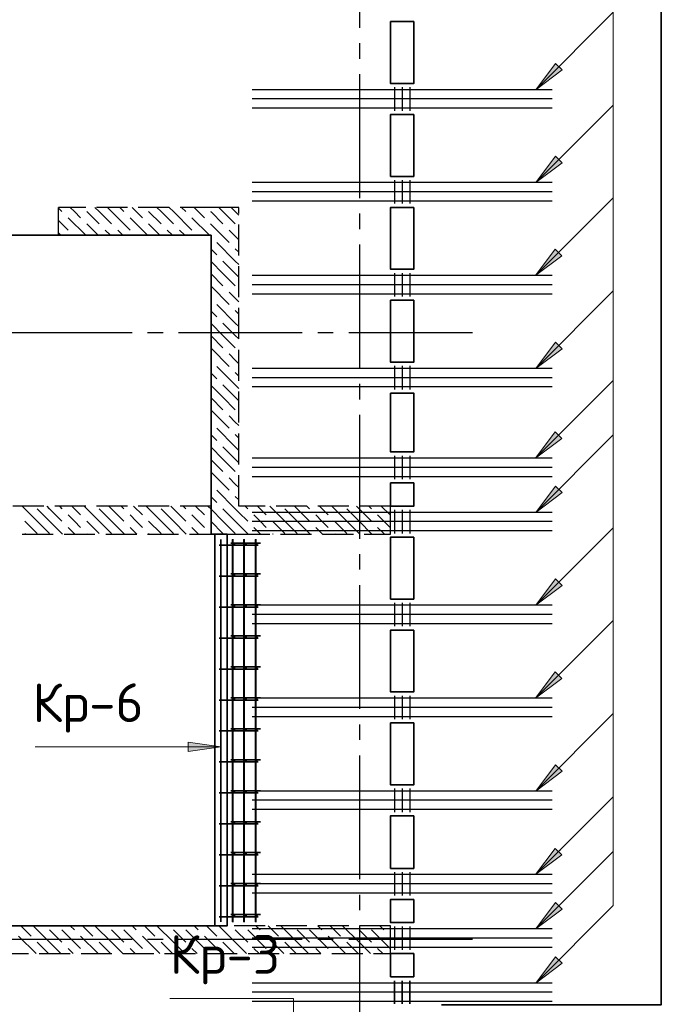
# Model space of a CAD drawing. Header units: millimetres. Extents: x 40580 to 1930067, y -240640 to 81020.
# Tile 213 of 256: x 691127 to 695273, y -198458 to -192098. Entities that reach past the tile are written whole.
import ezdxf

# ---------------------------------------------------------------- set-up
doc = ezdxf.new("R2010")
doc.units = ezdxf.units.MM
for name, pattern in [('______2', [270, 200, -70]), ('______5', [1100, 800, -100, 100, -100]), ('CENTER', [2, 1.25, -0.25, 0.25, -0.25])]:
    doc.linetypes.add(name, pattern=pattern)
for name, color, linetype, lineweight in [('S1 Стержни арматуры фон', 7, 'Continuous', 25), ('Standard', 7, 'Continuous', 25), ('ЖБ Перекрытие верхний уровень', 7, 'Continuous', 35), ('ОСИ', 7, 'CENTER', 15), ('Позиционная метка номер позиции', 7, 'Continuous', 13), ('Поперечное армирование AW фон', 7, 'Continuous', 25)]:
    doc.layers.add(name, color=color, linetype=linetype, lineweight=lineweight)
doc.layers.add('ЖБ Балка Вышележаща', color=7, linetype='Continuous')
doc.layers.add('Размерная выноска', color=7, linetype='Continuous')
doc.layers.add('ЖБ Стена верхний уровень', color=7, linetype='______2', true_color=0x656565)
doc.styles.add('ISOCPEUR', font='isocpeur.ttf')

msp = doc.modelspace()

# ---------------------------------------------------------------- hatches: boundary and pattern name
at = {"layer": 'Позиционная метка номер позиции', "linetype": 'Continuous', "lineweight": 13, "transparency": 33554687}
for points in [[(694631.7, -192423.1), (694462, -192550.4), (694589.3, -192380.7)], [(694631.7, -193023.1), (694462, -193150.4), (694589.3, -192980.7)], [(694630.7, -193623.2), (694461, -193750.4), (694588.3, -193580.7)], [(694631.7, -194223.2), (694462, -194350.4), (694589.3, -194180.7)], [(694630.7, -194803.1), (694461, -194930.4), (694588.3, -194760.7)], [(694631.7, -195153.1), (694462, -195280.4), (694589.3, -195110.7)], [(694631.7, -195753.1), (694462, -195880.4), (694589.3, -195710.7)], [(694630.7, -196353.1), (694461, -196480.4), (694588.3, -196310.7)], [(692216.3, -196764.3), (692426.3, -196794.3), (692216.3, -196824.3)], [(694631.7, -196953.1), (694462, -197080.4), (694589.3, -196910.7)], [(694630.7, -197493.1), (694461, -197620.4), (694588.3, -197450.7)], [(694631.7, -197843.2), (694462, -197970.4), (694589.3, -197800.7)], [(694631.7, -198193.2), (694462, -198320.4), (694589.3, -198150.7)]]:
    msp.add_hatch(color=7, dxfattribs=at).paths.add_polyline_path(points, flags=16)

# ---------------------------------------------------------------- linework, layer by layer
at = {"layer": 'S1 Стержни арматуры фон', "color": 7, "linetype": 'Continuous', "lineweight": -3, "transparency": 33554687}
for p, q in [((694567.3, -192550.4), (692629.3, -192550.4)), ((694566.3, -192550.4), (692630.3, -192550.4)), ((694567.3, -192610.4), (692629.3, -192610.4)), ((694566.3, -192610.4), (692630.3, -192610.4)), ((694567.3, -192670.4), (692629.3, -192670.4)), ((694566.3, -192670.4), (692630.3, -192670.4)), ((694567.3, -193150.4), (692629.3, -193150.4)), ((694566.3, -193150.4), (692630.3, -193150.4)), ((694567.3, -193210.4), (692629.3, -193210.4)), ((694567.3, -193270.4), (692629.3, -193270.4)), ((694566.3, -193210.4), (692630.3, -193210.4)), ((694566.3, -193270.4), (692630.3, -193270.4)), ((694567.3, -193750.4), (692629.3, -193750.4)), ((694566.3, -193750.4), (692630.3, -193750.4)), ((694567.3, -193810.4), (692629.3, -193810.4)), ((694566.3, -193810.4), (692630.3, -193810.4)), ((694567.3, -193870.4), (692629.3, -193870.4)), ((694566.3, -193870.4), (692630.3, -193870.4)), ((694567.3, -194350.4), (692629.3, -194350.4)), ((694566.3, -194350.4), (692630.3, -194350.4)), ((694567.3, -194410.4), (692629.3, -194410.4)), ((694566.3, -194410.4), (692630.3, -194410.4)), ((694567.3, -194470.4), (692629.3, -194470.4)), ((694566.3, -194470.4), (692630.3, -194470.4)), ((694567.3, -194930.4), (692629.3, -194930.4)), ((694566.3, -194930.4), (692630.3, -194930.4)), ((694567.3, -194990.4), (692629.3, -194990.4)), ((694567.3, -195050.4), (692629.3, -195050.4)), ((694566.3, -194990.4), (692630.3, -194990.4)), ((694566.3, -195050.4), (692630.3, -195050.4)), ((694567.3, -195280.4), (692629.3, -195280.4)), ((694566.3, -195280.4), (692630.3, -195280.4)), ((694567.3, -195340.4), (692629.3, -195340.4)), ((694566.3, -195340.4), (692630.3, -195340.4)), ((694567.3, -195400.4), (692629.3, -195400.4)), ((694566.3, -195400.4), (692630.3, -195400.4)), ((694567.3, -195880.4), (692629.3, -195880.4)), ((694567.3, -195940.4), (692629.3, -195940.4)), ((694566.3, -195880.4), (692630.3, -195880.4)), ((694566.3, -195940.4), (692630.3, -195940.4)), ((694567.3, -196000.4), (692629.3, -196000.4)), ((694566.3, -196000.4), (692630.3, -196000.4)), ((694567.3, -196480.4), (692629.3, -196480.4)), ((694566.3, -196480.4), (692630.3, -196480.4)), ((694567.3, -196540.4), (692629.3, -196540.4)), ((694566.3, -196540.4), (692630.3, -196540.4)), ((694567.3, -196600.4), (692629.3, -196600.4)), ((694566.3, -196600.4), (692630.3, -196600.4)), ((694567.3, -197080.4), (692629.3, -197080.4)), ((694566.3, -197080.4), (692630.3, -197080.4)), ((694567.3, -197140.4), (692629.3, -197140.4)), ((694566.3, -197140.4), (692630.3, -197140.4)), ((694567.3, -197200.4), (692629.3, -197200.4)), ((694566.3, -197200.4), (692630.3, -197200.4)), ((694567.3, -197620.4), (692629.3, -197620.4)), ((694566.3, -197620.4), (692630.3, -197620.4)), ((694567.3, -197680.4), (692629.3, -197680.4)), ((694566.3, -197680.4), (692630.3, -197680.4)), ((694567.3, -197740.4), (692629.3, -197740.4)), ((694566.3, -197740.4), (692630.3, -197740.4)), ((694567.3, -197970.4), (692629.3, -197970.4)), ((694566.3, -197970.4), (692630.3, -197970.4)), ((694567.3, -198030.4), (692629.3, -198030.4)), ((694566.3, -198030.4), (692630.3, -198030.4)), ((694567.3, -198090.4), (692629.3, -198090.4)), ((694566.3, -198090.4), (692630.3, -198090.4)), ((694567.3, -198320.4), (692629.3, -198320.4)), ((693823.3, -198320.4), (693103.3, -198320.4)), ((694567.3, -198380.4), (692629.3, -198380.4)), ((693823.3, -198380.4), (693103.3, -198380.4)), ((694567.3, -198440.4), (692629.3, -198440.4)), ((693823.3, -198440.4), (693103.3, -198440.4))]:
    msp.add_line(p, q, dxfattribs=at)
at = {"layer": 'S1 Стержни арматуры фон', "color": 7, "linetype": 'Continuous', "lineweight": 35, "transparency": 33554687}
for p, q in [((692416.3, -195492.4), (692667.1, -195492.4)), ((692426.1, -197924.4), (692426.1, -195456.4)), ((692426.3, -197924.4), (692426.3, -195456.4)), ((692491.3, -195478.4), (692682.3, -195478.4)), ((692501.3, -197924.4), (692501.3, -195456.4)), ((692503.3, -197926.4), (692503.3, -195454.4)), ((692503.3, -197926.4), (692503.3, -195454.4)), ((692576.3, -197924.4), (692576.3, -195456.4)), ((692578.3, -197926.4), (692578.3, -195454.4)), ((692578.3, -197926.4), (692578.3, -195454.4)), ((692651.3, -197924.4), (692651.3, -195456.4)), ((692653.3, -197926.4), (692653.3, -195454.4)), ((692653.3, -197926.4), (692653.3, -195454.4)), ((692491.3, -195678.4), (692682.3, -195678.4)), ((692416.3, -195692.4), (692667.1, -195692.4)), ((692491.3, -195878.4), (692682.3, -195878.4)), ((692416.3, -195892.4), (692667.1, -195892.4)), ((692416.3, -196092.4), (692667.1, -196092.4)), ((692491.3, -196078.4), (692682.3, -196078.4)), ((692416.3, -196292.4), (692667.1, -196292.4)), ((692491.3, -196278.4), (692682.3, -196278.4)), ((692416.3, -196492.4), (692667.1, -196492.4)), ((692491.3, -196478.4), (692682.3, -196478.4)), ((692416.3, -196692.4), (692667.1, -196692.4)), ((692491.3, -196678.4), (692682.3, -196678.4)), ((692416.3, -196892.4), (692667.1, -196892.4)), ((692491.3, -196878.4), (692682.3, -196878.4)), ((692491.3, -197078.4), (692682.3, -197078.4)), ((692416.3, -197092.4), (692667.1, -197092.4)), ((692491.3, -197278.4), (692682.3, -197278.4)), ((692416.3, -197292.4), (692667.1, -197292.4)), ((692416.3, -197492.4), (692667.1, -197492.4)), ((692491.3, -197478.4), (692682.3, -197478.4)), ((692416.3, -197692.4), (692667.1, -197692.4)), ((692491.3, -197678.4), (692682.3, -197678.4)), ((692416.3, -197892.4), (692667.1, -197892.4)), ((692491.3, -197878.4), (692682.3, -197878.4))]:
    msp.add_line(p, q, dxfattribs=at)
at = {"layer": 'S1 Стержни арматуры фон', "color": 180, "linetype": 'Continuous', "lineweight": 50, "transparency": 33554687}
for centre in [(692510.3, -195485.4), (692585.3, -195485.4), (692660.3, -195485.4), (692510.3, -195685.4), (692585.3, -195685.4), (692660.3, -195685.4), (692510.3, -195885.4), (692585.3, -195885.4), (692660.3, -195885.4), (692510.3, -196085.4), (692585.3, -196085.4), (692660.3, -196085.4), (692510.3, -196285.4), (692585.3, -196285.4), (692660.3, -196285.4), (692510.3, -196485.4), (692585.3, -196485.4), (692660.3, -196485.4), (692510.3, -196685.4), (692585.3, -196685.4), (692660.3, -196685.4), (692510.3, -196885.4), (692585.3, -196885.4), (692660.3, -196885.4), (692510.3, -197085.4), (692585.3, -197085.4), (692660.3, -197085.4), (692510.3, -197285.4), (692585.3, -197285.4), (692660.3, -197285.4), (692510.3, -197485.4), (692585.3, -197485.4), (692660.3, -197485.4), (692510.3, -197685.4), (692585.3, -197685.4), (692660.3, -197685.4), (692510.3, -197885.4), (692585.3, -197885.4), (692660.3, -197885.4)]:
    msp.add_circle(centre, 3, dxfattribs=at)
at = {"layer": 'ЖБ Балка Вышележаща', "color": 7, "linetype": 'Continuous', "lineweight": 35, "transparency": 33554687}
msp.add_line((692388.3, -195420.4), (692388.3, -197950.4), dxfattribs=at)
at = {"layer": 'ЖБ Перекрытие верхний уровень', "color": 7, "linetype": 'Continuous', "lineweight": 35, "transparency": 33554687}
msp.add_line((692468.3, -197950.4), (692468.3, -195420.4), dxfattribs=at)
at = {"layer": 'ЖБ Перекрытие верхний уровень', "transparency": 33554687}
for p, q in [((693523.3, -198280.4), (693523.3, -198130.4)), ((693523.3, -198130.4), (693673.3, -198130.4)), ((693673.3, -198130.4), (693673.3, -198280.4)), ((693673.3, -198280.4), (693523.3, -198280.4))]:
    msp.add_line(p, q, dxfattribs=at)
at = {"layer": 'ЖБ Перекрытие верхний уровень', "transparency": 33554687, "extrusion": (0, 0, -1)}
msp.add_lwpolyline([(-693853.3, -198460.4), (-695273.3, -198460.4), (-695273.3, -189780.4), (-693853.3, -189780.4)], dxfattribs=at)
at = {"layer": 'ЖБ Перекрытие верхний уровень', "transparency": 33554687}
for points in [[(693673.3, -192110.4), (693673.3, -192510.4), (693523.3, -192510.4), (693523.3, -192110.4)], [(693673.3, -192710.4), (693673.3, -193110.4), (693523.3, -193110.4), (693523.3, -192710.4)], [(693673.3, -193310.4), (693673.3, -193710.4), (693523.3, -193710.4), (693523.3, -193310.4)], [(693673.3, -193910.4), (693673.3, -194310.4), (693523.3, -194310.4), (693523.3, -193910.4)], [(693673.3, -195440.4), (693673.3, -195840.4), (693523.3, -195840.4), (693523.3, -195440.4)], [(693673.3, -196040.4), (693673.3, -196440.4), (693523.3, -196440.4), (693523.3, -196040.4)], [(693673.3, -196640.4), (693673.3, -197040.4), (693523.3, -197040.4), (693523.3, -196640.4)], [(693673.3, -197240.4), (693673.3, -197580.4), (693523.3, -197580.4), (693523.3, -197240.4)], [(693673.3, -197780.4), (693673.3, -197930.4), (693523.3, -197930.4), (693523.3, -197780.4)]]:
    msp.add_lwpolyline(points, close=True, dxfattribs=at)
at = {"layer": 'ЖБ Перекрытие верхний уровень', "transparency": 33554687, "extrusion": (0, 0, -1)}
for points in [[(-692468.3, -195420.4), (-692468.3, -197950.4), (-688423.3, -197950.4), (-688423.3, -195240.4), (-687923.3, -195240.4), (-687923.3, -193490.4), (-692363.3, -193490.4), (-692363.3, -195420.4)], [(-693523.3, -194510.4), (-693523.3, -194890.4), (-693673.3, -194890.4), (-693673.3, -194510.4)], [(-693523.3, -195090.4), (-693523.3, -195240.4), (-693673.3, -195240.4), (-693673.3, -195090.4)]]:
    msp.add_lwpolyline(points, close=True, dxfattribs=at)
at = {"layer": 'ЖБ Стена верхний уровень', "color": 251, "linetype": '______2', "lineweight": -3, "true_color": 0x656565, "transparency": 33554687}
for p, q in [((691378.3, -193490.4), (691378.3, -193310.4)), ((692363.3, -193310.4), (691378.3, -193310.4)), ((692543.3, -193310.4), (692363.3, -193310.4)), ((692543.3, -195240.4), (692543.3, -193310.4)), ((691378.3, -193490.4), (692363.3, -193490.4)), ((692363.3, -193490.4), (692363.3, -195240.4)), ((692363.3, -195240.4), (689703.3, -195240.4)), ((693523.3, -195240.4), (692543.3, -195240.4)), ((693523.3, -195420.4), (693523.3, -195240.4)), ((689523.3, -195420.4), (692363.3, -195420.4)), ((692363.3, -195420.4), (692543.3, -195420.4)), ((692543.3, -195420.4), (693523.3, -195420.4)), ((693523.3, -197950.4), (688423.3, -197950.4)), ((693523.3, -198130.4), (693523.3, -197950.4)), ((687743.3, -198130.4), (693523.3, -198130.4))]:
    msp.add_line(p, q, dxfattribs=at)
at = {"layer": 'ЖБ Стена верхний уровень', "color": 9, "linetype": 'Continuous', "lineweight": -3, "true_color": 0xc7c7c7, "transparency": 33554687}
for p, q in [((691378.3, -193315.3), (691400.2, -193337.3)), ((691480.2, -193337.3), (691453.4, -193310.4)), ((691640.2, -193337.3), (691613.4, -193310.4)), ((691693.4, -193310.4), (691720.2, -193337.3)), ((691773.4, -193310.4), (691800.2, -193337.3)), ((691880.2, -193337.3), (691853.4, -193310.4)), ((692040.2, -193337.3), (692013.4, -193310.4)), ((692093.4, -193310.4), (692120.2, -193337.3)), ((692173.4, -193310.4), (692200.2, -193337.3)), ((692280.2, -193337.3), (692253.4, -193310.4)), ((692440.2, -193337.3), (692413.4, -193310.4)), ((692493.4, -193310.4), (692520.2, -193337.3)), ((691378.3, -193395.3), (691440.2, -193457.3)), ((691440.2, -193377.3), (691553.4, -193490.4)), ((691520.2, -193377.3), (691480.2, -193337.3)), ((691560.2, -193337.3), (691640.2, -193417.3)), ((691640.2, -193337.3), (691720.2, -193417.3)), ((691720.2, -193337.3), (691840.2, -193457.3)), ((691840.2, -193377.3), (691953.4, -193490.4)), ((691920.2, -193377.3), (691880.2, -193337.3)), ((691960.2, -193337.3), (692040.2, -193417.3)), ((692040.2, -193337.3), (692120.2, -193417.3)), ((692120.2, -193337.3), (692240.2, -193457.3)), ((692240.2, -193377.3), (692353.4, -193490.4)), ((692320.2, -193377.3), (692280.2, -193337.3)), ((692360.2, -193337.3), (692363.3, -193340.3)), ((692363.3, -193340.3), (692440.2, -193417.3)), ((692440.2, -193337.3), (692520.2, -193417.3)), ((692520.2, -193337.3), (692543.3, -193360.3)), ((691560.2, -193417.3), (691633.3, -193490.4)), ((691713.4, -193490.4), (691680.2, -193457.3)), ((691760.2, -193457.3), (691793.4, -193490.4)), ((691960.2, -193417.3), (692033.3, -193490.4)), ((692113.4, -193490.4), (692080.2, -193457.3)), ((692160.2, -193457.3), (692193.4, -193490.4)), ((692360.2, -193417.3), (692363.3, -193420.3)), ((692363.3, -193420.3), (692480.2, -193537.3)), ((692520.2, -193497.3), (692480.2, -193457.3)), ((691378.3, -193475.3), (691393.4, -193490.4)), ((692543.3, -193520.3), (692520.2, -193497.3)), ((692363.3, -193580.3), (692400.2, -193617.3)), ((692520.2, -193657.3), (692400.2, -193537.3)), ((692520.2, -193577.3), (692543.3, -193600.3)), ((692440.2, -193737.3), (692363.3, -193660.3)), ((692440.2, -193657.3), (692520.2, -193737.3)), ((692520.2, -193657.3), (692543.3, -193680.3)), ((692363.3, -193740.3), (692440.2, -193817.3)), ((692440.2, -193737.3), (692520.2, -193817.3)), ((692520.2, -193737.3), (692543.3, -193760.3)), ((692363.3, -193820.3), (692480.2, -193937.3)), ((692520.2, -193897.3), (692480.2, -193857.3)), ((692543.3, -193920.3), (692520.2, -193897.3)), ((692520.2, -194057.3), (692400.2, -193937.3)), ((692363.3, -193980.3), (692400.2, -194017.3)), ((692520.2, -193977.3), (692543.3, -194000.3)), ((692440.2, -194137.3), (692363.3, -194060.3)), ((692440.2, -194057.3), (692520.2, -194137.3)), ((692520.2, -194057.3), (692543.3, -194080.3)), ((692363.3, -194140.3), (692440.2, -194217.3)), ((692440.2, -194137.3), (692520.2, -194217.3)), ((692520.2, -194137.3), (692543.3, -194160.3)), ((692363.3, -194220.3), (692480.2, -194337.3)), ((692520.2, -194297.3), (692480.2, -194257.3)), ((692520.2, -194457.3), (692400.2, -194337.3)), ((692543.3, -194320.3), (692520.2, -194297.3)), ((692363.3, -194380.3), (692400.2, -194417.3)), ((692520.2, -194377.3), (692543.3, -194400.3)), ((692440.2, -194537.3), (692363.3, -194460.3)), ((692440.2, -194457.3), (692520.2, -194537.3)), ((692520.2, -194457.3), (692543.3, -194480.3)), ((692363.3, -194540.3), (692440.2, -194617.3)), ((692440.2, -194537.3), (692520.2, -194617.3)), ((692520.2, -194537.3), (692543.3, -194560.3)), ((692363.3, -194620.3), (692480.2, -194737.3)), ((692520.2, -194697.3), (692480.2, -194657.3)), ((692543.3, -194720.3), (692520.2, -194697.3)), ((692363.3, -194780.3), (692400.2, -194817.3)), ((692520.2, -194857.3), (692400.2, -194737.3)), ((692520.2, -194777.3), (692543.3, -194800.3)), ((692440.2, -194937.3), (692363.3, -194860.3)), ((692440.2, -194857.3), (692520.2, -194937.3)), ((692520.2, -194857.3), (692543.3, -194880.3)), ((692363.3, -194940.3), (692440.2, -195017.3)), ((692440.2, -194937.3), (692520.2, -195017.3)), ((692520.2, -194937.3), (692543.3, -194960.3)), ((692363.3, -195020.3), (692480.2, -195137.3)), ((692520.2, -195097.3), (692480.2, -195057.3)), ((692543.3, -195120.3), (692520.2, -195097.3)), ((692363.3, -195180.3), (692400.2, -195217.3)), ((692520.2, -195257.3), (692400.2, -195137.3)), ((692520.2, -195177.3), (692543.3, -195200.3)), ((691240.2, -195337.3), (691143.4, -195240.4)), ((691320.2, -195257.3), (691303.4, -195240.4)), ((691383.4, -195240.4), (691400.2, -195257.3)), ((691463.4, -195240.4), (691520.2, -195297.3)), ((691640.2, -195337.3), (691543.4, -195240.4)), ((691720.2, -195257.3), (691703.4, -195240.4)), ((691783.4, -195240.4), (691800.2, -195257.3)), ((691863.4, -195240.4), (691920.2, -195297.3)), ((692040.2, -195337.3), (691943.4, -195240.4)), ((692120.2, -195257.3), (692103.4, -195240.4)), ((692183.4, -195240.4), (692200.2, -195257.3)), ((692263.4, -195240.4), (692320.2, -195297.3)), ((692363.3, -195260.3), (692343.4, -195240.4)), ((692583.4, -195240.4), (692600.2, -195257.3)), ((692663.4, -195240.4), (692720.2, -195297.3)), ((692840.2, -195337.3), (692743.4, -195240.4)), ((692920.2, -195257.3), (692903.4, -195240.4)), ((692983.4, -195240.4), (693000.2, -195257.3)), ((693063.4, -195240.4), (693120.2, -195297.3)), ((693240.2, -195337.3), (693143.4, -195240.4)), ((693320.2, -195257.3), (693303.4, -195240.4)), ((693383.4, -195240.4), (693400.2, -195257.3)), ((693463.4, -195240.4), (693520.2, -195297.3)), ((691240.2, -195257.3), (691320.2, -195337.3)), ((691320.2, -195257.3), (691400.2, -195337.3)), ((691480.2, -195337.3), (691440.2, -195297.3)), ((691640.2, -195257.3), (691720.2, -195337.3)), ((691720.2, -195257.3), (691800.2, -195337.3)), ((691880.2, -195337.3), (691840.2, -195297.3)), ((692040.2, -195257.3), (692120.2, -195337.3)), ((692120.2, -195257.3), (692200.2, -195337.3)), ((692280.2, -195337.3), (692240.2, -195297.3)), ((692440.2, -195337.3), (692363.3, -195260.3)), ((692440.2, -195257.3), (692520.2, -195337.3)), ((692520.2, -195257.3), (692543.3, -195280.3)), ((692543.3, -195280.3), (692600.2, -195337.3)), ((692680.2, -195337.3), (692640.2, -195297.3)), ((692840.2, -195257.3), (692920.2, -195337.3)), ((692920.2, -195257.3), (693000.2, -195337.3)), ((693080.2, -195337.3), (693040.2, -195297.3)), ((693240.2, -195257.3), (693320.2, -195337.3)), ((693320.2, -195257.3), (693400.2, -195337.3)), ((693480.2, -195337.3), (693440.2, -195297.3)), ((691160.2, -195337.3), (691240.2, -195417.3)), ((691240.2, -195337.3), (691320.2, -195417.3)), ((691320.2, -195337.3), (691403.4, -195420.4)), ((691520.2, -195377.3), (691480.2, -195337.3)), ((691560.2, -195337.3), (691640.2, -195417.3)), ((691640.2, -195337.3), (691720.2, -195417.3)), ((691720.2, -195337.3), (691803.4, -195420.4)), ((691920.2, -195377.3), (691880.2, -195337.3)), ((691960.2, -195337.3), (692040.2, -195417.3)), ((692040.2, -195337.3), (692120.2, -195417.3)), ((692120.2, -195337.3), (692203.4, -195420.4)), ((692320.2, -195377.3), (692280.2, -195337.3)), ((692360.2, -195337.3), (692363.3, -195340.3)), ((692363.3, -195340.3), (692440.2, -195417.3)), ((692440.2, -195337.3), (692520.2, -195417.3)), ((692520.2, -195337.3), (692543.3, -195360.3)), ((692543.3, -195360.3), (692603.4, -195420.4)), ((692720.2, -195377.3), (692680.2, -195337.3)), ((692760.2, -195337.3), (692840.2, -195417.3)), ((692840.2, -195337.3), (692920.2, -195417.3)), ((692920.2, -195337.3), (693003.4, -195420.4)), ((693120.2, -195377.3), (693080.2, -195337.3)), ((693160.2, -195337.3), (693240.2, -195417.3)), ((693240.2, -195337.3), (693320.2, -195417.3)), ((693320.2, -195337.3), (693403.4, -195420.4)), ((693520.2, -195377.3), (693480.2, -195337.3)), ((691160.2, -195417.3), (691163.4, -195420.4)), ((691440.2, -195377.3), (691483.4, -195420.4)), ((691560.2, -195417.3), (691563.4, -195420.4)), ((691840.2, -195377.3), (691883.4, -195420.4)), ((691960.2, -195417.3), (691963.4, -195420.4)), ((692240.2, -195377.3), (692283.4, -195420.4)), ((692360.2, -195417.3), (692363.3, -195420.3)), ((692363.3, -195420.3), (692363.4, -195420.4)), ((692640.2, -195377.3), (692683.4, -195420.4)), ((692760.2, -195417.3), (692763.4, -195420.4)), ((693040.2, -195377.3), (693083.4, -195420.4)), ((693160.2, -195417.3), (693163.4, -195420.4)), ((693440.2, -195377.3), (693483.4, -195420.4)), ((691133.4, -197950.4), (691200.2, -198017.3)), ((691320.2, -198057.3), (691213.4, -197950.4)), ((691320.2, -197977.3), (691400.2, -198057.3)), ((691400.2, -197977.3), (691520.2, -198097.3)), ((691453.4, -197950.4), (691480.2, -197977.3)), ((691533.4, -197950.4), (691600.2, -198017.3)), ((691720.2, -198057.3), (691613.4, -197950.4)), ((691720.2, -197977.3), (691800.2, -198057.3)), ((691800.2, -197977.3), (691920.2, -198097.3)), ((691853.4, -197950.4), (691880.2, -197977.3)), ((691933.4, -197950.4), (692000.2, -198017.3)), ((692120.2, -198057.3), (692013.4, -197950.4)), ((692120.2, -197977.3), (692200.2, -198057.3)), ((692200.2, -197977.3), (692320.2, -198097.3)), ((692253.4, -197950.4), (692280.2, -197977.3)), ((692333.4, -197950.4), (692400.2, -198017.3)), ((692520.2, -198057.3), (692413.4, -197950.4)), ((692520.2, -197977.3), (692600.2, -198057.3)), ((692600.2, -197977.3), (692720.2, -198097.3)), ((692653.4, -197950.4), (692680.2, -197977.3)), ((692733.4, -197950.4), (692800.2, -198017.3)), ((692920.2, -198057.3), (692813.4, -197950.4)), ((692920.2, -197977.3), (693000.2, -198057.3)), ((693000.2, -197977.3), (693120.2, -198097.3)), ((693053.4, -197950.4), (693080.2, -197977.3)), ((693133.4, -197950.4), (693200.2, -198017.3)), ((693320.2, -198057.3), (693213.4, -197950.4)), ((693320.2, -197977.3), (693400.2, -198057.3)), ((693400.2, -197977.3), (693520.2, -198097.3)), ((693453.4, -197950.4), (693480.2, -197977.3)), ((691233.4, -198130.4), (691120.2, -198017.3)), ((691633.4, -198130.4), (691520.2, -198017.3)), ((692033.4, -198130.4), (691920.2, -198017.3)), ((692433.4, -198130.4), (692320.2, -198017.3)), ((692833.4, -198130.4), (692720.2, -198017.3)), ((693233.4, -198130.4), (693120.2, -198017.3)), ((693523.3, -198020.3), (693520.2, -198017.3)), ((691240.2, -198057.3), (691313.4, -198130.4)), ((691320.2, -198057.3), (691393.4, -198130.4)), ((691473.4, -198130.4), (691440.2, -198097.3)), ((691640.2, -198057.3), (691713.4, -198130.4)), ((691720.2, -198057.3), (691793.4, -198130.4)), ((691873.4, -198130.4), (691840.2, -198097.3)), ((692040.2, -198057.3), (692113.4, -198130.4)), ((692120.2, -198057.3), (692193.4, -198130.4)), ((692273.4, -198130.4), (692240.2, -198097.3)), ((692440.2, -198057.3), (692513.4, -198130.4)), ((692520.2, -198057.3), (692593.4, -198130.4)), ((692673.4, -198130.4), (692640.2, -198097.3)), ((692840.2, -198057.3), (692913.4, -198130.4)), ((692920.2, -198057.3), (692993.4, -198130.4)), ((693073.4, -198130.4), (693040.2, -198097.3)), ((693240.2, -198057.3), (693313.4, -198130.4)), ((693320.2, -198057.3), (693393.4, -198130.4)), ((693473.4, -198130.4), (693440.2, -198097.3))]:
    msp.add_line(p, q, dxfattribs=at)
at = {"layer": 'ОСИ', "color": 8, "linetype": '______5', "lineweight": -3, "transparency": 33554687}
for p, q in [((693323.3, -182550.4), (693323.3, -233270.4)), ((694053.3, -194120.4), (676099.3, -194120.4)), ((694053.3, -198040.4), (676099.3, -198040.4))]:
    msp.add_line(p, q, dxfattribs=at)
at = {"layer": 'Позиционная метка номер позиции', "color": 7, "linetype": 'Continuous', "lineweight": 13, "transparency": 33554687}
for p, q in [((694962, -197470.4), (694962, -188848.1)), ((694462, -192550.4), (694962, -192050.4)), ((694462, -192550.4), (694589.3, -192380.7)), ((694589.3, -192380.7), (694631.7, -192423.1)), ((694631.7, -192423.1), (694462, -192550.4)), ((694610.5, -192401.9), (694621.1, -192391.3)), ((694462, -193150.4), (694962, -192650.4)), ((694462, -193150.4), (694589.3, -192980.7)), ((694589.3, -192980.7), (694631.7, -193023.1)), ((694610.5, -193001.9), (694621.1, -192991.3)), ((694631.7, -193023.1), (694462, -193150.4)), ((694461, -193750.4), (694961, -193250.4)), ((694461, -193750.4), (694588.3, -193580.7)), ((694588.3, -193580.7), (694630.7, -193623.2)), ((694630.7, -193623.2), (694461, -193750.4)), ((694609.5, -193601.9), (694620.1, -193591.3)), ((694462, -194350.4), (694962, -193850.4)), ((694462, -194350.4), (694589.3, -194180.7)), ((694631.7, -194223.2), (694462, -194350.4)), ((694589.3, -194180.7), (694631.7, -194223.2)), ((694610.5, -194201.9), (694621.1, -194191.3)), ((694461, -194930.4), (694961, -194430.4)), ((694461, -194930.4), (694588.3, -194760.7)), ((694462, -195280.4), (694962, -194780.4)), ((694588.3, -194760.7), (694630.7, -194803.1)), ((694609.5, -194781.9), (694620.1, -194771.3)), ((694630.7, -194803.1), (694461, -194930.4)), ((694462, -195280.4), (694589.3, -195110.7)), ((694589.3, -195110.7), (694631.7, -195153.1)), ((694631.7, -195153.1), (694462, -195280.4)), ((694610.5, -195131.9), (694621.1, -195121.3)), ((694462, -195880.4), (694962, -195380.4)), ((694462, -195880.4), (694589.3, -195710.7)), ((694589.3, -195710.7), (694631.7, -195753.1)), ((694610.5, -195731.9), (694621.1, -195721.3)), ((694631.7, -195753.1), (694462, -195880.4)), ((694461, -196480.4), (694961, -195980.4)), ((694461, -196480.4), (694588.3, -196310.7)), ((694588.3, -196310.7), (694630.7, -196353.1)), ((694609.5, -196331.9), (694620.1, -196321.3)), ((694630.7, -196353.1), (694461, -196480.4)), ((694462, -197080.4), (694962, -196580.4)), ((692216.3, -196824.3), (692216.3, -196764.3)), ((692216.3, -196764.3), (692426.3, -196794.3)), ((692426.3, -196794.3), (691226.3, -196794.3)), ((692216.3, -196794.3), (692201.3, -196794.3)), ((692426.3, -196794.3), (692216.3, -196824.3)), ((692426.1, -196794.3), (692426.1, -196794.3)), ((692426.1, -196794.3), (692426.1, -196794.3)), ((692426.1, -196794.3), (692426.1, -196794.3)), ((694462, -197080.4), (694589.3, -196910.7)), ((694631.7, -196953.1), (694462, -197080.4)), ((694589.3, -196910.7), (694631.7, -196953.1)), ((694610.5, -196931.9), (694621.1, -196921.3)), ((694461, -197620.4), (694961, -197120.4)), ((694461, -197620.4), (694588.3, -197450.7)), ((694588.3, -197450.7), (694630.7, -197493.1)), ((694609.5, -197471.9), (694620.1, -197461.3)), ((694630.7, -197493.1), (694461, -197620.4)), ((694462, -197970.4), (694962, -197470.4)), ((694462, -197970.4), (694589.3, -197800.7)), ((694631.7, -197843.2), (694462, -197970.4)), ((694589.3, -197800.7), (694631.7, -197843.2)), ((694610.5, -197821.9), (694621.1, -197811.3)), ((694462, -198320.4), (694589.3, -198150.7)), ((694589.3, -198150.7), (694631.7, -198193.2)), ((694610.5, -198171.9), (694621.1, -198161.3)), ((694631.7, -198193.2), (694462, -198320.4))]:
    msp.add_line(p, q, dxfattribs=at)
for points in [[(694462, -198320.4), (694962, -197820.4), (694962, -197018.1)], [(693197, -207340.4), (692897, -207040.4), (692897, -198420.4), (692097, -198420.4)], [(693939, -208740.1), (693439, -208740.1), (692897, -208198.2), (692897, -198420.4), (692097, -198420.4)]]:
    msp.add_lwpolyline(points, dxfattribs=at)
at = {"layer": 'Поперечное армирование AW фон', "color": 7, "linetype": 'Continuous', "lineweight": -3, "transparency": 33554687}
for p, q in [((693548.3, -192534.9), (693548.3, -192685.9)), ((693598.3, -192534.9), (693598.3, -192685.9)), ((693648.3, -192534.9), (693648.3, -192685.9)), ((693548.3, -193134.9), (693548.3, -193285.9)), ((693598.3, -193134.9), (693598.3, -193285.9)), ((693648.3, -193134.9), (693648.3, -193285.9)), ((693548.3, -193734.9), (693548.3, -193885.9)), ((693598.3, -193734.9), (693598.3, -193885.9)), ((693648.3, -193734.9), (693648.3, -193885.9)), ((693548.3, -194334.9), (693548.3, -194485.9)), ((693598.3, -194334.9), (693598.3, -194485.9)), ((693648.3, -194334.9), (693648.3, -194485.9)), ((693548.3, -194914.9), (693548.3, -195065.9)), ((693598.3, -194914.9), (693598.3, -195065.9)), ((693648.3, -194914.9), (693648.3, -195065.9)), ((693548.3, -195264.9), (693548.3, -195415.9)), ((693598.3, -195264.9), (693598.3, -195415.9)), ((693648.3, -195264.9), (693648.3, -195415.9)), ((693548.3, -195864.9), (693548.3, -196015.9)), ((693598.3, -195864.9), (693598.3, -196015.9)), ((693648.3, -195864.9), (693648.3, -196015.9)), ((693548.3, -196464.9), (693548.3, -196615.9)), ((693598.3, -196464.9), (693598.3, -196615.9)), ((693648.3, -196464.9), (693648.3, -196615.9)), ((693548.3, -197064.9), (693548.3, -197215.9)), ((693598.3, -197064.9), (693598.3, -197215.9)), ((693648.3, -197064.9), (693648.3, -197215.9)), ((693548.3, -197604.9), (693548.3, -197755.9)), ((693598.3, -197604.9), (693598.3, -197755.9)), ((693648.3, -197604.9), (693648.3, -197755.9)), ((693548.3, -197954.9), (693548.3, -198105.9)), ((693598.3, -197954.9), (693598.3, -198105.9)), ((693648.3, -197954.9), (693648.3, -198105.9)), ((693548.3, -198305.4), (693548.3, -198455.4)), ((693548.3, -198455.4), (693548.3, -198305.4)), ((693598.3, -198305.4), (693598.3, -198455.4)), ((693598.3, -198455.4), (693598.3, -198305.4)), ((693648.3, -198305.4), (693648.3, -198455.4)), ((693648.3, -198455.4), (693648.3, -198305.4))]:
    msp.add_line(p, q, dxfattribs=at)
at = {"layer": 'Размерная выноска', "color": 7, "linetype": 'Continuous', "lineweight": 35, "transparency": 33554687}
msp.add_line((692468.3, -197950.4), (692468.3, -195420.4), dxfattribs=at)

# ---------------------------------------------------------------- texts
at = {"layer": 'Standard', "color": 7, "linetype": 'Continuous', "lineweight": 25, "transparency": 33554687, "char_height": 250, "attachment_point": 7, "style": 'ISOCPEUR'}
for s, insert, width in [('Кр-6', (691209.6, -196702.6), 728.955), ('Кр-3', (692097, -198328.7), 711.255)]:
    msp.add_mtext(s, dxfattribs=dict(at, insert=insert, width=width))

doc.saveas('drawing.dxf')
